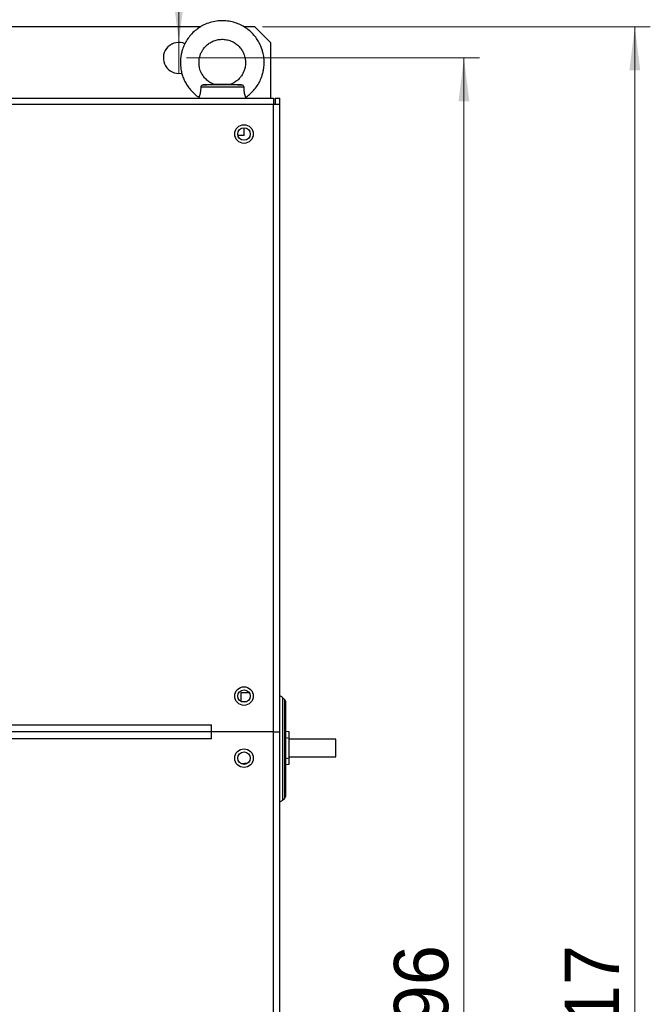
# Model space of a CAD drawing. Header units: millimetres. Extents: x 0 to 423, y 0 to 297.
# Tile 11 of 41: x 137 to 178, y 170 to 233. Entities that reach past the tile are written whole.
import ezdxf

# ---------------------------------------------------------------- set-up
doc = ezdxf.new("R2010")
doc.units = ezdxf.units.MM
doc.layers.add('实线', color=2, linetype='Continuous', lineweight=25)
doc.styles.add('SLDTEXTSTYLE16', font='ARIAL.TTF', dxfattribs={"width": 0.948})
doc.styles.add('SLDTEXTSTYLE17', font='ARIAL.TTF', dxfattribs={"width": 0.948, "bigfont": 'bigfont'})
doc.dimstyles.new('SLDDIMSTYLE0', dxfattribs={"dimtxt": 3.5, "dimasz": 2.8, "dimexe": 0, "dimexo": 0.0625, "dimgap": 0.875, "dimtad": 2, "dimlfac": 5, "dimrnd": 1e-09, "dimzin": 12, "dimdsep": 46, "dimtxsty": 'SLDTEXTSTYLE16', "dimsah": 1, "dimcen": 0.09, "dimadec": 0, "dimazin": 3, "dimtfac": 1, "dimtofl": 0, "dimtmove": 0, "dimatfit": 3, "dimfxl": 1, "dimfrac": 2, "dimtolj": 1, "dimtzin": 12, "dimarcsym": 0})
doc.dimstyles.new('SLDDIMSTYLE1', dxfattribs={"dimtxt": 3.5, "dimasz": 2.8, "dimexe": 0, "dimexo": 0.0625, "dimgap": 0.875, "dimtad": 0, "dimtih": 1, "dimtoh": 1, "dimlfac": 5, "dimrnd": 1e-09, "dimzin": 12, "dimdsep": 46, "dimtxsty": 'SLDTEXTSTYLE16', "dimblk1": 'NONE', "dimsah": 1, "dimcen": 0, "dimadec": 0, "dimazin": 3, "dimtfac": 1, "dimtmove": 0, "dimatfit": 3, "dimldrblk": 'NONE', "dimfxl": 1, "dimfrac": 2, "dimtolj": 1, "dimtzin": 12, "dimarcsym": 0})

# ---------------------------------------------------------------- blocks, each defined once
blk = doc.blocks.new('_D')
at = {"color": 7, "linetype": 'Continuous', "lineweight": 18, "true_color": 0xffffff}
for p, q in [((153.004, 233.029), (177.99, 233.029)), ((176.99, 233.029), (176.99, 109.629)), ((146.504, 109.629), (177.99, 109.629))]:
    blk.add_line(p, q, dxfattribs=at)
for points in [[(176.99, 233.029), (176.64, 230.229), (177.34, 230.229)], [(176.99, 109.629), (177.34, 112.429), (176.64, 112.429)]]:
    blk.add_solid(points, dxfattribs=at)
at = {"color": 7, "linetype": 'Continuous', "lineweight": 18, "true_color": 0xffffff, "insert": (172.478, 166.156), "char_height": 3.5, "attachment_point": 1, "rotation": 90, "style": 'SLDTEXTSTYLE16'}
blk.add_mtext('617', dxfattribs=at)
blk = doc.blocks.new('_D_1')
at = {"color": 7, "linetype": 'Continuous', "lineweight": 18, "true_color": 0xffffff}
for p, q in [((148.104, 231.029), (166.977, 231.029)), ((165.977, 231.029), (165.977, 111.829)), ((148.104, 111.829), (166.977, 111.829))]:
    blk.add_line(p, q, dxfattribs=at)
for points in [[(165.977, 231.029), (165.627, 228.229), (166.327, 228.229)], [(165.977, 111.829), (166.327, 114.629), (165.627, 114.629)]]:
    blk.add_solid(points, dxfattribs=at)
at = {"color": 7, "linetype": 'Continuous', "lineweight": 18, "true_color": 0xffffff, "insert": (161.465, 166.156), "char_height": 3.5, "attachment_point": 1, "rotation": 90, "style": 'SLDTEXTSTYLE16'}
blk.add_mtext('596', dxfattribs=at)
blk = doc.blocks.new('_D_4')
at = {"color": 7, "linetype": 'Continuous', "lineweight": 18, "true_color": 0xffffff}
for p, q in [((147.604, 232.029), (147.604, 241.896)), ((147.604, 241.896), (172.016, 241.896)), ((147.604, 230.029), (147.604, 232.029))]:
    blk.add_line(p, q, dxfattribs=at)
blk.add_solid([(147.604, 232.029), (147.954, 234.829), (147.254, 234.829)], dxfattribs=at)
at = {"color": 7, "linetype": 'Continuous', "lineweight": 18, "true_color": 0xffffff, "char_height": 3.5, "attachment_point": 1}
for s, insert, style in [(' 贯穿', (161.054, 246.245), 'SLDTEXTSTYLE17'), ('%%c', (150.604, 246.236), 'SLDTEXTSTYLE16'), ('10', (155.707, 246.245), 'SLDTEXTSTYLE16')]:
    blk.add_mtext(s, dxfattribs=dict(at, insert=insert, style=style))
blk = doc.blocks.new('_None')

msp = doc.modelspace()

# ---------------------------------------------------------------- linework, layer by layer
at = {"layer": '实线', "color": 2, "linetype": 'Continuous', "lineweight": 25, "true_color": 0xffff00}
for p, q in [((148.9931, 233.0286), (102.2058, 233.0286)), ((152.5039, 233.0286), (151.8058, 233.0286)), ((153.5039, 232.0286), (152.5039, 233.0286)), ((153.5039, 232.0286), (153.5039, 228.4286)), ((147.6039, 230.0286), (147.7936, 230.0468)), ((151.64, 229.3052), (149.179, 229.3052)), ((150.9024, 229.3139), (149.9054, 229.3139)), ((97.5039, 228.4286), (153.7039, 228.4286)), ((148.9039, 228.4847), (148.9039, 228.4286)), ((151.9039, 228.4286), (151.9039, 228.4847)), ((153.7039, 228.4286), (153.7039, 228.0286)), ((153.8039, 228.4286), (154.1039, 228.4286)), ((153.8039, 228.4286), (153.8039, 228.0286)), ((154.1039, 228.0286), (154.1039, 228.4286)), ((153.7039, 228.0286), (97.5039, 228.0286)), ((153.7039, 187.6286), (153.7039, 228.0286)), ((154.1039, 228.0286), (153.7039, 228.0286)), ((154.1039, 187.6286), (154.1039, 228.0286)), ((151.8219, 226.0286), (151.8219, 226.5282)), ((151.8219, 226.0286), (151.4166, 226.0286)), ((152.1503, 190.1286), (151.6039, 190.1286)), ((151.6039, 190.1286), (151.6039, 189.8814)), ((151.6039, 189.8814), (151.6039, 189.5822)), ((154.416, 189.7165), (154.2917, 189.8408)), ((154.2917, 189.8408), (154.2917, 183.2167)), ((154.416, 189.7165), (154.416, 186.5874)), ((151.9225, 189.5466), (151.6852, 189.5466)), ((101.5039, 188.076), (149.7039, 188.076)), ((149.7039, 187.6286), (149.7039, 188.076)), ((149.7039, 187.6286), (101.5039, 187.6286)), ((149.7039, 187.1813), (101.5039, 187.1813)), ((149.7039, 187.1813), (149.7039, 187.6286)), ((153.7039, 187.6286), (149.7039, 187.6286)), ((153.7039, 115.2286), (153.7039, 187.6286)), ((153.7039, 187.6286), (154.1039, 187.6286)), ((154.1039, 115.2286), (154.1039, 187.6286)), ((154.7239, 187.6246), (154.5039, 187.6505)), ((154.5039, 187.2533), (154.7239, 187.2274)), ((154.7239, 187.2274), (154.7239, 187.6246)), ((154.7239, 185.9419), (154.7239, 187.2274)), ((157.7239, 187.1446), (154.7239, 187.1446)), ((157.7239, 186.0246), (157.7239, 187.1446)), ((154.416, 186.5874), (154.416, 183.3408)), ((154.5039, 185.916), (154.7239, 185.9419)), ((154.7239, 186.0246), (157.7239, 186.0246)), ((154.7239, 185.5446), (154.7239, 185.9419)), ((151.6148, 185.5761), (152.0696, 185.6296)), ((154.5039, 185.5188), (154.7239, 185.5446)), ((154.2917, 183.2165), (154.416, 183.3408)), ((154.2917, 183.2167), (154.2917, 183.2165))]:
    msp.add_line(p, q, dxfattribs=at)
at = {"layer": '实线', "color": 2, "linetype": 'Continuous', "lineweight": 25, "true_color": 0xffff00, "flags": 128}
msp.add_lwpolyline([(151.7846, 229.1552), (151.613, 229.1552), (151.3767, 229.1552), (151.0883, 229.1552), (150.7632, 229.1552), (150.419, 229.1552), (150.0739, 229.1552), (149.7465, 229.1552), (149.4542, 229.1552), (149.2128, 229.1552), (149.0352, 229.1552)], dxfattribs=at)
at = {"layer": '实线', "color": 2, "linetype": 'Continuous', "lineweight": 25, "true_color": 0xffff00}
for centre, radius in [((151.8039, 226.1286), 0.6), ((151.8039, 226.1286), 0.4), ((151.8039, 189.9286), 0.6), ((151.8039, 189.9286), 0.4), ((151.8039, 185.9286), 0.6), ((151.8039, 185.9286), 0.4)]:
    msp.add_circle(centre, radius, dxfattribs=at)
for centre, radius, start, end in [((147.6039, 231.0286), 1, 66.76833, 270), ((154.0796, 189.6286), 0.3, 45.000006, 85.360715), ((154.2039, 189.5044), 0.3, 0, 45.000006), ((154.2039, 183.5529), 0.3, 314.999994, 0), ((154.0796, 183.4286), 0.3, 274.639285, 314.999994)]:
    msp.add_arc(centre, radius, start, end, dxfattribs=at)
for points, knots in [([(153.1038, 230.7286), (153.0979, 230.8674), (153.0897, 231.0635), (153.0345, 231.3496), (152.9674, 231.5929), (152.8553, 231.8742), (152.7033, 232.1565), (152.5075, 232.4328), (152.2686, 232.6922), (151.9883, 232.9252), (151.6699, 233.1234), (151.3183, 233.279), (150.9393, 233.3849), (150.54, 233.4354), (150.1285, 233.4253), (149.7135, 233.3505), (149.3219, 233.2137), (148.9652, 233.0244), (148.6517, 232.795), (148.3764, 232.5253), (148.1457, 232.2244), (147.9665, 231.9079), (147.8458, 231.6095), (147.7704, 231.3396), (147.7164, 231.0549), (147.7086, 230.8508), (147.704, 230.7286)], [0, 0, 0, 0, 0.049036, 0.0693235, 0.1030123, 0.1382364, 0.1762556, 0.216216, 0.2577898, 0.3007267, 0.344863, 0.3900952, 0.4363679, 0.483668, 0.5320259, 0.581524, 0.6323182, 0.67823, 0.7239574, 0.7693631, 0.8141751, 0.8577158, 0.8976917, 0.9278182, 0.9567898, 1, 1, 1, 1]), ([(148.904, 230.7286), (148.9104, 230.8366), (148.9193, 230.9878), (148.9778, 231.2033), (149.0472, 231.3812), (149.1616, 231.5801), (149.3146, 231.77), (149.5083, 231.9416), (149.7396, 232.083), (150.0037, 232.1838), (150.2933, 232.2345), (150.5991, 232.2267), (150.8963, 232.1564), (151.1679, 232.0302), (151.4009, 231.8613), (151.5926, 231.657), (151.7306, 231.442), (151.8186, 231.2398), (151.8746, 231.0438), (151.9005, 230.8756), (151.9029, 230.7657), (151.9038, 230.7286)], [0, 0, 0, 0, 0.0686451, 0.0961515, 0.1419867, 0.1899724, 0.2418947, 0.2967189, 0.3541045, 0.4138423, 0.4758817, 0.5403341, 0.6075307, 0.6690788, 0.7300801, 0.789894, 0.8466213, 0.8920671, 0.9299572, 0.9763707, 1, 1, 1, 1]), ([(147.704, 230.7286), (147.7098, 230.5899), (147.7181, 230.3938), (147.7733, 230.1077), (147.8404, 229.8643), (147.9525, 229.5831), (148.1045, 229.3009), (148.2999, 229.024), (148.5404, 228.7671), (148.7456, 228.5853), (148.878, 228.5053), (148.9066, 228.488)], [0, 0, 0, 0, 0.1569008, 0.2218147, 0.3296088, 0.4423154, 0.5639656, 0.691827, 0.8248509, 0.962236, 1, 1, 1, 1]), ([(149.9053, 229.3141), (149.8163, 229.3511), (149.6386, 229.4249), (149.407, 229.5966), (149.215, 229.8001), (149.0771, 230.0153), (148.9891, 230.2174), (148.9332, 230.4135), (148.9073, 230.5817), (148.9048, 230.6916), (148.904, 230.7286)], [0, 0, 0, 0, 0.156199, 0.3117435, 0.4642603, 0.6089067, 0.7247868, 0.8214011, 0.9397488, 1, 1, 1, 1]), ([(151.9038, 230.7286), (151.8974, 230.6207), (151.8884, 230.4695), (151.8299, 230.254), (151.7606, 230.0761), (151.6461, 229.8772), (151.4933, 229.687), (151.2991, 229.5169), (151.0986, 229.3882), (150.9566, 229.3391), (150.9, 229.3195)], [0, 0, 0, 0, 0.1750073, 0.2451333, 0.3619877, 0.4843249, 0.6166981, 0.7564694, 0.9027712, 1, 1, 1, 1]), ([(151.9012, 228.4873), (151.9861, 228.546), (152.1768, 228.6777), (152.4308, 228.9328), (152.6622, 229.2326), (152.8412, 229.5494), (152.962, 229.8478), (153.0374, 230.1177), (153.0913, 230.4023), (153.0991, 230.6065), (153.1038, 230.7286)], [0, 0, 0, 0, 0.1167353, 0.2620219, 0.4054087, 0.5447274, 0.6726401, 0.7690369, 0.8617387, 1, 1, 1, 1]), ([(148.9054, 228.4888), (148.9046, 228.4864), (148.9029, 228.481), (148.9072, 228.4889), (148.9175, 228.5112), (148.9306, 228.5427), (148.9429, 228.5749), (148.9561, 228.6116), (148.9735, 228.6658), (148.9934, 228.7412), (149.0108, 228.8262), (149.0222, 228.9051), (149.029, 228.9752), (149.0329, 229.0342), (149.0351, 229.0944), (149.0351, 229.1349), (149.0352, 229.1552)], [0, 0, 0, 0, 0.0695386, 0.1580506, 0.249107, 0.3376255, 0.3830651, 0.4288508, 0.5163564, 0.6064671, 0.6930189, 0.7817916, 0.8355049, 0.8895876, 0.9446581, 1, 1, 1, 1]), ([(149.0352, 229.1552), (149.035, 229.175), (149.0389, 229.1944), (149.0536, 229.2305), (149.0643, 229.2471), (149.1041, 229.2885), (149.1408, 229.3048), (149.179, 229.3052)], [0, 0, 0, 0, 0.25, 0.25, 0.5, 0.5, 1, 1, 1, 1]), ([(149.179, 229.3052), (149.2573, 229.306), (149.3327, 229.3068), (149.4783, 229.3084), (149.5487, 229.3093), (149.6499, 229.3105), (149.6828, 229.3109), (149.7455, 229.3117), (149.7757, 229.3121), (149.8304, 229.3128), (149.8551, 229.3132), (149.8839, 229.3136), (149.8918, 229.3137), (149.9026, 229.3139), (149.9056, 229.3139), (149.9054, 229.3139)], [0, 0, 0, 0, 0.25, 0.25, 0.5, 0.5, 0.625, 0.625, 0.75, 0.75, 0.875, 0.875, 0.9375, 0.9375, 1, 1, 1, 1]), ([(150.9024, 229.3139), (150.9026, 229.3139), (150.9058, 229.3139), (150.9174, 229.3137), (150.9258, 229.3136), (150.9553, 229.3132), (150.9813, 229.3128), (151.0374, 229.3121), (151.0678, 229.3117), (151.1315, 229.3109), (151.165, 229.3105), (151.2673, 229.3093), (151.3383, 229.3084), (151.4853, 229.3068), (151.5612, 229.306), (151.64, 229.3052)], [0, 0, 0, 0, 0.0625, 0.0625, 0.125, 0.125, 0.25, 0.25, 0.375, 0.375, 0.5, 0.5, 0.75, 0.75, 1, 1, 1, 1]), ([(151.64, 229.3052), (151.6592, 229.305), (151.6778, 229.301), (151.7127, 229.2859), (151.7286, 229.2748), (151.7686, 229.2334), (151.7849, 229.1947), (151.7846, 229.1552)], [0, 0, 0, 0, 0.25, 0.25, 0.5, 0.5, 1, 1, 1, 1]), ([(151.7846, 229.1552), (151.7847, 229.1341), (151.7848, 229.0919), (151.7871, 229.0284), (151.7912, 228.9649), (151.7987, 228.8909), (151.8086, 228.8239), (151.8198, 228.7651), (151.829, 228.7231), (151.8387, 228.6839), (151.8486, 228.6478), (151.8586, 228.6143), (151.871, 228.5757), (151.8848, 228.5362), (151.8964, 228.5053), (151.9029, 228.4877), (151.9033, 228.4856), (151.9035, 228.4847)], [0, 0, 0, 0, 0.0625425, 0.1253982, 0.1894349, 0.2539838, 0.3528571, 0.40352, 0.454568, 0.5038996, 0.5536083, 0.6045137, 0.6558352, 0.7501612, 0.8471484, 0.9301963, 1, 1, 1, 1]), ([(154.5039, 186.5637), (154.5039, 187.3529), (154.5039, 188.106), (154.5039, 189.2089), (154.5039, 189.5135), (154.5039, 189.5042)], [0, 0, 0, 0, 0.5, 0.5, 1, 1, 1, 1]), ([(154.5039, 183.5559), (154.5039, 183.5549), (154.5039, 183.5386), (154.5039, 183.6012), (154.5039, 183.7578), (154.5039, 184.043), (154.5039, 184.4345), (154.5039, 184.9151), (154.5039, 185.4515), (154.5039, 186.0081), (154.5039, 186.3821), (154.5039, 186.5637)], [0, 0, 0, 0, 0.007434, 0.1230838, 0.2456611, 0.3733343, 0.503717, 0.6340997, 0.7617729, 0.8843501, 1, 1, 1, 1])]:
    msp.add_open_spline(points, degree=3, knots=knots, dxfattribs=at)

# ---------------------------------------------------------------- dimensions: what is measured, and where the dimension line sits
at = {"color": 7, "linetype": 'Continuous', "lineweight": 18, "true_color": 0xffffff}
dim = msp.add_diameter_dim_2p(p1=(147.6039, 230.0286), p2=(147.6039, 232.0286), text='<> 贯穿', dimstyle='SLDDIMSTYLE1', dxfattribs=at)
dim.commit()
dim.dimension.update_dxf_attribs({"geometry": '_D_4', "text_midpoint": (161.3099, 244.4946), "dimtype": 163})
for base, p1, p2, picture, middle in [((176.9899, 109.6286), (152.5039, 233.0286), (146.0039, 109.6286), '_D', (176.9899, 170.1668)), ((165.9765, 111.8286), (147.6039, 231.0286), (147.6039, 111.8286), '_D_1', (165.9765, 170.1668))]:
    dim = msp.add_linear_dim(base=base, p1=p1, p2=p2, angle=90, dimstyle='SLDDIMSTYLE0', dxfattribs=at)
    dim.commit()
    dim.dimension.update_dxf_attribs({"geometry": picture, "text_midpoint": middle, "dimtype": 160})

doc.saveas('drawing.dxf')
